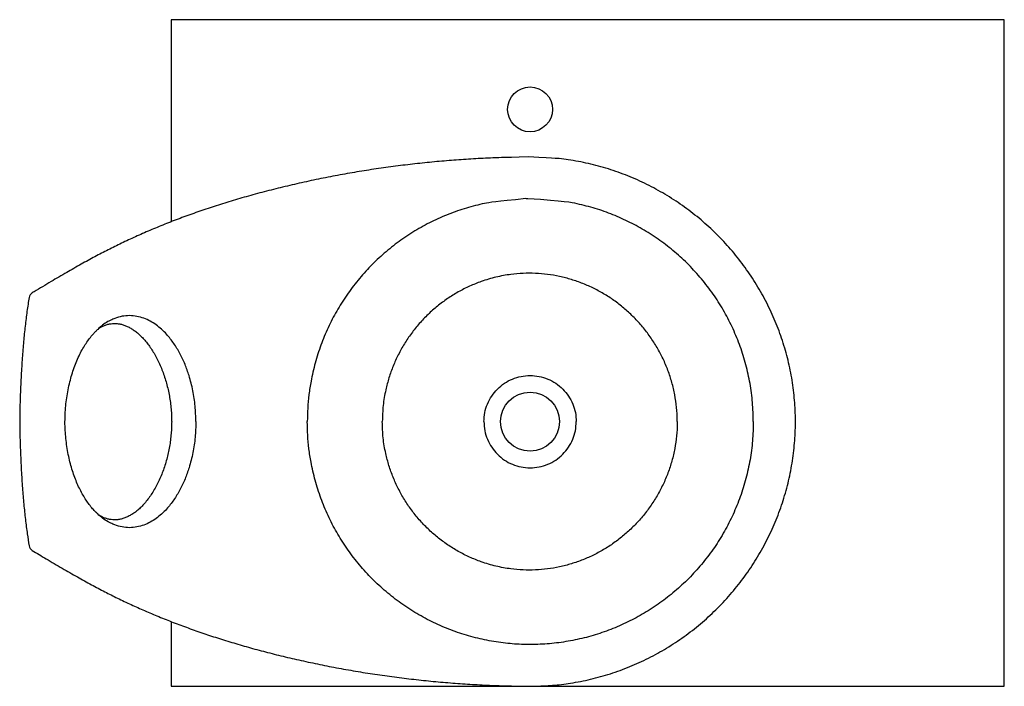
# Model space of a CAD drawing. Header units: millimetres. Extents: x 3650.808 to 3651.576, y 1962.559 to 1963.079.
import ezdxf

# ---------------------------------------------------------------- set-up
doc = ezdxf.new("R2010")
doc.units = ezdxf.units.MM
doc.layers.add('SANINDUSA', color=3, linetype='Continuous')

msp = doc.modelspace()

# ---------------------------------------------------------------- linework, layer by layer
at = {"layer": 'SANINDUSA'}
for p, q in [((3650.92582, 1963.07928), (3650.92582, 1962.92155)), ((3651.57582, 1963.07928), (3650.92582, 1963.07928)), ((3651.57582, 1962.55928), (3651.57582, 1963.07928)), ((3650.92582, 1962.60959), (3650.92582, 1962.55928)), ((3650.92582, 1962.55928), (3651.19344, 1962.55928)), ((3651.21216, 1962.55928), (3651.57582, 1962.55928))]:
    msp.add_line(p, q, dxfattribs=at)
for centre, radius in [((3651.20582, 1963.00928), 0.0175), ((3651.20582, 1962.76558), 0.023)]:
    msp.add_circle(centre, radius, dxfattribs=at)
for centre, start, end in [((3650.8199, 1962.86175), 120.98036, 170.73805), ((3650.8199, 1962.66941), 189.38383, 239.01964)]:
    msp.add_arc(centre, 0.005, start, end, dxfattribs=at)
for points, knots in [([(3651.20492, 1962.97223), (3651.18168, 1962.97155), (3651.17512, 1962.97137), (3651.16348, 1962.97077), (3651.14828, 1962.9698), (3651.13309, 1962.96854), (3651.11792, 1962.96701), (3651.10278, 1962.96522), (3651.08766, 1962.96314), (3651.07258, 1962.9608), (3651.05754, 1962.95817), (3651.04254, 1962.95527), (3651.0276, 1962.9521), (3651.01287, 1962.94868), (3650.99847, 1962.94504), (3650.98451, 1962.94123), (3650.97096, 1962.93724), (3650.95783, 1962.93308), (3650.9451, 1962.92876), (3650.93276, 1962.92429), (3650.92079, 1962.91966), (3650.9092, 1962.91488), (3650.89796, 1962.90995), (3650.8871, 1962.90491), (3650.87659, 1962.8997), (3650.86613, 1962.89423), (3650.85536, 1962.88833), (3650.84395, 1962.88183), (3650.83171, 1962.87469), (3650.8228, 1962.86926), (3650.81786, 1962.86638), (3650.81732, 1962.86606)], [0, 0, 0, 0, 0.011494, 0.050636, 0.089771, 0.128907, 0.168049, 0.207205, 0.246382, 0.285586, 0.324825, 0.364106, 0.403482, 0.442678, 0.480919, 0.518237, 0.554673, 0.59027, 0.62507, 0.659116, 0.692449, 0.725111, 0.757143, 0.788595, 0.819178, 0.849565, 0.881884, 0.916494, 0.953972, 0.994992, 1, 1, 1, 1]), ([(3651.41281, 1962.76558), (3651.41281, 1962.7672), (3651.41282, 1962.77145), (3651.41249, 1962.77833), (3651.41185, 1962.7862), (3651.41089, 1962.79404), (3651.40962, 1962.80184), (3651.40805, 1962.80961), (3651.40616, 1962.81733), (3651.40397, 1962.82501), (3651.40148, 1962.83262), (3651.39869, 1962.84013), (3651.39562, 1962.84752), (3651.39226, 1962.85478), (3651.38861, 1962.86193), (3651.38469, 1962.86895), (3651.38048, 1962.87582), (3651.37601, 1962.88254), (3651.37126, 1962.8891), (3651.36626, 1962.89548), (3651.36101, 1962.90167), (3651.35552, 1962.90766), (3651.34979, 1962.91343), (3651.34384, 1962.91899), (3651.33767, 1962.92431), (3651.33131, 1962.92939), (3651.32475, 1962.93421), (3651.31802, 1962.93878), (3651.31112, 1962.94307), (3651.30408, 1962.94708), (3651.29689, 1962.95081), (3651.28958, 1962.95425), (3651.28215, 1962.9574), (3651.2746, 1962.96026), (3651.26694, 1962.96282), (3651.2592, 1962.96507), (3651.25139, 1962.96702), (3651.24353, 1962.96866), (3651.23592, 1962.96991), (3651.23078, 1962.97065), (3651.22827, 1962.97087), (3651.20492, 1962.97223)], [0, 0, 0, 0, 0.015985, 0.042076, 0.068113, 0.09414, 0.120195, 0.14631, 0.172529, 0.198894, 0.225428, 0.251873, 0.278265, 0.304729, 0.331265, 0.357874, 0.384553, 0.411301, 0.43811, 0.464977, 0.491893, 0.518851, 0.545841, 0.572856, 0.599887, 0.626923, 0.653957, 0.680936, 0.707894, 0.734787, 0.761618, 0.788401, 0.815151, 0.841883, 0.868614, 0.895368, 0.921948, 0.948487, 0.975008, 0.998385, 1, 1, 1, 1]), ([(3651.20261, 1962.93961), (3651.17871, 1962.9373), (3651.16967, 1962.93595), (3651.15611, 1962.93242), (3651.14225, 1962.92768), (3651.12879, 1962.9217), (3651.11582, 1962.91457), (3651.10349, 1962.90638), (3651.09193, 1962.89721), (3651.08124, 1962.88709), (3651.07144, 1962.87613), (3651.06259, 1962.86439), (3651.05476, 1962.85198), (3651.04805, 1962.83895), (3651.04244, 1962.8254), (3651.03798, 1962.81142), (3651.035, 1962.79846), (3651.03321, 1962.78667), (3651.03221, 1962.77615), (3651.03208, 1962.7691), (3651.03202, 1962.76558)], [0, 0, 0, 0, 0.051145, 0.109635, 0.167917, 0.22692, 0.286137, 0.345354, 0.404356, 0.462947, 0.521747, 0.580547, 0.639137, 0.697571, 0.756213, 0.814856, 0.87329, 0.915514, 0.957776, 1, 1, 1, 1]), ([(3651.38, 1962.76558), (3651.37987, 1962.77057), (3651.37962, 1962.78056), (3651.37761, 1962.79542), (3651.37444, 1962.81002), (3651.36999, 1962.82423), (3651.36438, 1962.83799), (3651.35763, 1962.85121), (3651.3498, 1962.86379), (3651.34091, 1962.87564), (3651.33104, 1962.88671), (3651.32028, 1962.89691), (3651.30878, 1962.9061), (3651.29659, 1962.91422), (3651.28383, 1962.92128), (3651.27052, 1962.92726), (3651.25678, 1962.93214), (3651.24267, 1962.93568), (3651.23301, 1962.93764), (3651.20261, 1962.93961), (3651.20261, 1962.93961)], [0, 0, 0, 0, 0.059357, 0.118829, 0.178188, 0.237015, 0.296061, 0.355111, 0.413944, 0.472886, 0.532041, 0.5912, 0.650146, 0.708184, 0.766423, 0.824661, 0.882696, 0.940493, 0.998495, 1, 1, 1, 1]), ([(3651.32066, 1962.76558), (3651.32066, 1962.76602), (3651.32065, 1962.76974), (3651.32024, 1962.77676), (3651.31883, 1962.78656), (3651.31658, 1962.7962), (3651.31353, 1962.80561), (3651.30965, 1962.81474), (3651.30501, 1962.82352), (3651.29965, 1962.83189), (3651.29365, 1962.83971), (3651.28706, 1962.84694), (3651.27995, 1962.85356), (3651.27232, 1962.85959), (3651.26427, 1962.86493), (3651.25585, 1962.86954), (3651.24713, 1962.87344), (3651.23811, 1962.87661), (3651.22888, 1962.87902), (3651.21946, 1962.88062), (3651.20993, 1962.88143), (3651.20036, 1962.88143), (3651.19005, 1962.88055), (3651.1791, 1962.87852), (3651.16833, 1962.87535), (3651.15854, 1962.87139), (3651.14975, 1962.86692), (3651.14136, 1962.86173), (3651.13345, 1962.85585), (3651.12609, 1962.84931), (3651.1193, 1962.84218), (3651.11312, 1962.8345), (3651.10764, 1962.82638), (3651.1029, 1962.81787), (3651.09889, 1962.80903), (3651.09561, 1962.7999), (3651.09288, 1962.7896), (3651.09091, 1962.77814), (3651.09064, 1962.76977), (3651.09051, 1962.76558)], [0, 0, 0, 0, 0.003613, 0.030846, 0.058181, 0.085519, 0.112754, 0.140098, 0.167542, 0.194986, 0.222333, 0.24909, 0.275939, 0.302788, 0.329544, 0.355845, 0.382235, 0.408623, 0.43492, 0.461243, 0.487663, 0.514081, 0.540402, 0.573284, 0.606168, 0.633321, 0.660575, 0.687831, 0.714987, 0.742098, 0.769305, 0.796514, 0.823626, 0.850338, 0.877143, 0.903947, 0.930658, 0.96533, 1, 1, 1, 1]), ([(3650.81497, 1962.86256), (3650.81468, 1962.86077), (3650.8138, 1962.85526), (3650.81249, 1962.84583), (3650.81115, 1962.83404), (3650.81002, 1962.8216), (3650.80911, 1962.80841), (3650.80836, 1962.79403), (3650.80782, 1962.77966), (3650.80768, 1962.76996), (3650.80761, 1962.76558)], [0, 0, 0, 0, 0.0559256, 0.1717848, 0.2935252, 0.4214633, 0.5568272, 0.7011059, 0.8650685, 1, 1, 1, 1]), ([(3650.94507, 1962.76558), (3650.94496, 1962.76963), (3650.94473, 1962.77775), (3650.94291, 1962.7898), (3650.94019, 1962.8007), (3650.93673, 1962.81037), (3650.93278, 1962.81883), (3650.928, 1962.82674), (3650.92308, 1962.833), (3650.91837, 1962.83772), (3650.91413, 1962.84116), (3650.9095, 1962.84412), (3650.90447, 1962.84642), (3650.89902, 1962.84795), (3650.89328, 1962.8485), (3650.88746, 1962.84794), (3650.88253, 1962.84663), (3650.87974, 1962.84521), (3650.8787, 1962.84468)], [0, 0, 0, 0, 0.0982143, 0.1966721, 0.2948317, 0.3706951, 0.4467104, 0.5224614, 0.5970877, 0.6422193, 0.6874478, 0.7325009, 0.7789441, 0.8253503, 0.873913, 0.9224681, 0.9712514, 1, 1, 1, 1]), ([(3650.8787, 1962.84468), (3650.87796, 1962.84435), (3650.87571, 1962.84333), (3650.8723, 1962.8409), (3650.86905, 1962.83828), (3650.86732, 1962.83646), (3650.86676, 1962.83587)], [0, 0, 0, 0, 0.163512, 0.50003, 0.837782, 1, 1, 1, 1]), ([(3650.86984, 1962.83877), (3650.87033, 1962.83906), (3650.87166, 1962.83984), (3650.87387, 1962.84078), (3650.8764, 1962.84161), (3650.87889, 1962.8421), (3650.88131, 1962.84228), (3650.88379, 1962.84216), (3650.88634, 1962.84174), (3650.88896, 1962.84101), (3650.89161, 1962.83995), (3650.89427, 1962.83857), (3650.89691, 1962.83688), (3650.8995, 1962.83487), (3650.90208, 1962.83254), (3650.90462, 1962.82988), (3650.90713, 1962.82687), (3650.90955, 1962.82355), (3650.91189, 1962.81991), (3650.91413, 1962.81597), (3650.91625, 1962.81175), (3650.9182, 1962.8073), (3650.91996, 1962.80269), (3650.9215, 1962.79794), (3650.92284, 1962.79307), (3650.92395, 1962.7881), (3650.92485, 1962.78306), (3650.92553, 1962.77796), (3650.92597, 1962.77283), (3650.92619, 1962.76869), (3650.92618, 1962.76628), (3650.92617, 1962.76558)], [0, 0, 0, 0, 0.016575, 0.044579, 0.07202, 0.098843, 0.125172, 0.151934, 0.180317, 0.209822, 0.240389, 0.27193, 0.304305, 0.33745, 0.371093, 0.407266, 0.444334, 0.482513, 0.521971, 0.56275, 0.60474, 0.647066, 0.689366, 0.731622, 0.773811, 0.815914, 0.857912, 0.899795, 0.941558, 0.983141, 1, 1, 1, 1]), ([(3650.84294, 1962.76558), (3650.84297, 1962.76754), (3650.84303, 1962.77163), (3650.84351, 1962.77785), (3650.84427, 1962.7842), (3650.84535, 1962.79048), (3650.84668, 1962.79647), (3650.84825, 1962.80226), (3650.85005, 1962.80777), (3650.85214, 1962.81311), (3650.85442, 1962.8181), (3650.85682, 1962.82259), (3650.85935, 1962.82672), (3650.862, 1962.83046), (3650.86449, 1962.83357), (3650.86616, 1962.83528), (3650.86679, 1962.83592)], [0, 0, 0, 0, 0.076939, 0.160961, 0.244762, 0.328311, 0.411581, 0.485973, 0.564634, 0.639926, 0.712049, 0.781353, 0.841226, 0.904265, 0.963774, 1, 1, 1, 1]), ([(3651.16982, 1962.76558), (3651.16996, 1962.76794), (3651.17022, 1962.77265), (3651.17236, 1962.77945), (3651.17569, 1962.78571), (3651.1802, 1962.7912), (3651.18569, 1962.79571), (3651.19196, 1962.79905), (3651.19875, 1962.80112), (3651.20582, 1962.80181), (3651.21289, 1962.80112), (3651.21969, 1962.79905), (3651.22595, 1962.79571), (3651.23144, 1962.7912), (3651.23595, 1962.78571), (3651.23928, 1962.77945), (3651.24142, 1962.77265), (3651.24169, 1962.76794), (3651.24182, 1962.76558)], [0, 0, 0, 0, 0.0625, 0.125, 0.1875, 0.25, 0.3125, 0.375, 0.4375, 0.5, 0.5625, 0.625, 0.6875, 0.75, 0.8125, 0.875, 0.9375, 1, 1, 1, 1]), ([(3650.80763, 1962.76558), (3650.80765, 1962.76343), (3650.80771, 1962.75602), (3650.80811, 1962.74333), (3650.8088, 1962.72821), (3650.80967, 1962.71414), (3650.81073, 1962.70139), (3650.812, 1962.68944), (3650.81339, 1962.67858), (3650.81448, 1962.67172), (3650.81498, 1962.66861)], [0, 0, 0, 0, 0.066114, 0.22837, 0.391377, 0.532504, 0.662719, 0.785789, 0.902807, 1, 1, 1, 1]), ([(3650.86692, 1962.69507), (3650.86611, 1962.69592), (3650.86435, 1962.69777), (3650.86185, 1962.7009), (3650.85934, 1962.70446), (3650.85694, 1962.70837), (3650.85465, 1962.71261), (3650.85251, 1962.7172), (3650.85053, 1962.72209), (3650.84875, 1962.72728), (3650.84717, 1962.73277), (3650.84579, 1962.73855), (3650.84464, 1962.74461), (3650.84376, 1962.75087), (3650.8432, 1962.75721), (3650.84293, 1962.76213), (3650.84296, 1962.76492), (3650.84296, 1962.76558)], [0, 0, 0, 0, 0.047054, 0.101902, 0.159415, 0.219769, 0.283138, 0.349848, 0.419103, 0.490934, 0.565529, 0.643123, 0.724376, 0.8073, 0.890573, 0.97417, 1, 1, 1, 1]), ([(3650.92619, 1962.76558), (3650.92617, 1962.76414), (3650.92613, 1962.76101), (3650.92581, 1962.75619), (3650.92528, 1962.75115), (3650.92453, 1962.74613), (3650.92355, 1962.74116), (3650.92236, 1962.73626), (3650.92096, 1962.73146), (3650.91934, 1962.72677), (3650.91751, 1962.72222), (3650.91548, 1962.71782), (3650.91326, 1962.71359), (3650.91087, 1962.7096), (3650.90837, 1962.70592), (3650.90577, 1962.7026), (3650.9031, 1962.69964), (3650.90047, 1962.69712), (3650.89782, 1962.69494), (3650.89516, 1962.69312), (3650.89239, 1962.69158), (3650.88961, 1962.69038), (3650.88685, 1962.68953), (3650.88415, 1962.68903), (3650.88152, 1962.68887), (3650.87898, 1962.68904), (3650.87647, 1962.68954), (3650.87397, 1962.69034), (3650.87175, 1962.69128), (3650.8704, 1962.69207), (3650.86985, 1962.69238)], [0, 0, 0, 0, 0.034995, 0.075691, 0.116941, 0.158431, 0.200103, 0.241952, 0.283963, 0.32612, 0.3684, 0.410782, 0.453245, 0.495654, 0.536762, 0.576291, 0.614461, 0.651516, 0.683611, 0.717327, 0.750621, 0.782926, 0.81409, 0.844089, 0.872979, 0.900779, 0.927525, 0.954411, 0.981836, 1, 1, 1, 1]), ([(3650.94507, 1962.76558), (3650.94496, 1962.76153), (3650.94473, 1962.75341), (3650.94291, 1962.74136), (3650.94019, 1962.73046), (3650.93673, 1962.72079), (3650.93278, 1962.71233), (3650.928, 1962.70442), (3650.92308, 1962.69816), (3650.91837, 1962.69344), (3650.91413, 1962.69), (3650.9095, 1962.68704), (3650.90447, 1962.68474), (3650.89902, 1962.68321), (3650.89328, 1962.68266), (3650.88746, 1962.68322), (3650.88252, 1962.68453), (3650.87973, 1962.68595), (3650.8787, 1962.68648)], [0, 0, 0, 0, 0.0982104, 0.1966643, 0.2948201, 0.3706805, 0.4466928, 0.5224409, 0.5970643, 0.6421939, 0.6874207, 0.732472, 0.7789135, 0.8253178, 0.8738786, 0.9224318, 0.9712132, 1, 1, 1, 1]), ([(3651.38, 1962.76558), (3651.37987, 1962.76059), (3651.37962, 1962.7506), (3651.37761, 1962.73574), (3651.37444, 1962.72114), (3651.36999, 1962.70693), (3651.36438, 1962.69317), (3651.35763, 1962.67995), (3651.3498, 1962.66737), (3651.34091, 1962.65552), (3651.33104, 1962.64445), (3651.32028, 1962.63425), (3651.30878, 1962.62506), (3651.29659, 1962.61694), (3651.28383, 1962.60988), (3651.27052, 1962.6039), (3651.25678, 1962.59905), (3651.24268, 1962.59539), (3651.22833, 1962.59291), (3651.2138, 1962.59163), (3651.19923, 1962.59155), (3651.18469, 1962.59273), (3651.17028, 1962.59513), (3651.15611, 1962.59872), (3651.14225, 1962.60349), (3651.12879, 1962.60946), (3651.11582, 1962.61659), (3651.10349, 1962.62478), (3651.09193, 1962.63395), (3651.08124, 1962.64407), (3651.07144, 1962.65503), (3651.06259, 1962.66677), (3651.05476, 1962.67918), (3651.04805, 1962.69221), (3651.04244, 1962.70576), (3651.03798, 1962.71974), (3651.035, 1962.7327), (3651.03321, 1962.74449), (3651.03221, 1962.75501), (3651.03208, 1962.76206), (3651.03202, 1962.76558)], [0, 0, 0, 0, 0.027333, 0.054719, 0.082053, 0.109142, 0.136331, 0.163523, 0.190615, 0.217756, 0.244997, 0.272238, 0.299382, 0.326107, 0.352926, 0.379743, 0.406467, 0.433082, 0.459791, 0.486499, 0.513114, 0.539742, 0.566466, 0.59319, 0.61982, 0.646778, 0.673835, 0.700891, 0.727849, 0.754619, 0.781485, 0.808351, 0.835121, 0.861819, 0.888613, 0.915407, 0.942106, 0.961398, 0.980708, 1, 1, 1, 1]), ([(3651.32066, 1962.76558), (3651.32066, 1962.76514), (3651.32065, 1962.76142), (3651.32024, 1962.7544), (3651.31883, 1962.7446), (3651.31658, 1962.73496), (3651.31353, 1962.72555), (3651.30965, 1962.71642), (3651.30501, 1962.70764), (3651.29965, 1962.69927), (3651.29365, 1962.69145), (3651.28706, 1962.68422), (3651.27995, 1962.6776), (3651.27232, 1962.67157), (3651.26427, 1962.66623), (3651.25585, 1962.66162), (3651.24713, 1962.65772), (3651.23811, 1962.65455), (3651.22888, 1962.65214), (3651.21946, 1962.65054), (3651.20993, 1962.64973), (3651.20036, 1962.64973), (3651.19005, 1962.65061), (3651.1791, 1962.65264), (3651.16833, 1962.65581), (3651.15854, 1962.65977), (3651.14975, 1962.66424), (3651.14136, 1962.66943), (3651.13345, 1962.67531), (3651.12609, 1962.68185), (3651.1193, 1962.68898), (3651.11312, 1962.69666), (3651.10764, 1962.70478), (3651.1029, 1962.71329), (3651.09889, 1962.72213), (3651.09561, 1962.73126), (3651.09288, 1962.74156), (3651.09091, 1962.75302), (3651.09064, 1962.76139), (3651.09051, 1962.76558)], [0, 0, 0, 0, 0.0036135, 0.0308457, 0.0581808, 0.0855185, 0.1127544, 0.1400984, 0.1675416, 0.1949863, 0.2223325, 0.2490902, 0.2759395, 0.3027879, 0.3295445, 0.3558449, 0.3822353, 0.4086232, 0.4349201, 0.4612433, 0.4876625, 0.5140806, 0.5404022, 0.5732844, 0.6061676, 0.6333209, 0.6605749, 0.6878307, 0.7149867, 0.7420975, 0.7693054, 0.7965138, 0.8236256, 0.8503379, 0.8771428, 0.9039469, 0.9306582, 0.9653295, 1, 1, 1, 1]), ([(3651.16982, 1962.76558), (3651.16996, 1962.76322), (3651.17022, 1962.75851), (3651.17236, 1962.75171), (3651.17569, 1962.74545), (3651.1802, 1962.73996), (3651.18569, 1962.73545), (3651.19196, 1962.73211), (3651.19875, 1962.73004), (3651.20582, 1962.72935), (3651.21289, 1962.73004), (3651.21969, 1962.73211), (3651.22595, 1962.73545), (3651.23144, 1962.73996), (3651.23595, 1962.74545), (3651.23928, 1962.75171), (3651.24142, 1962.75851), (3651.24169, 1962.76322), (3651.24182, 1962.76558)], [0, 0, 0, 0, 0.0625, 0.125, 0.1875, 0.25, 0.3125, 0.375, 0.4375, 0.5, 0.5625, 0.625, 0.6875, 0.75, 0.8125, 0.875, 0.9375, 1, 1, 1, 1]), ([(3651.20565, 1962.55914), (3651.20645, 1962.55915), (3651.20996, 1962.55917), (3651.21589, 1962.55935), (3651.22331, 1962.55977), (3651.23039, 1962.56048), (3651.23768, 1962.5615), (3651.24529, 1962.56284), (3651.25311, 1962.56454), (3651.26087, 1962.56655), (3651.26854, 1962.56885), (3651.27612, 1962.57145), (3651.28361, 1962.57435), (3651.291, 1962.57755), (3651.29827, 1962.58104), (3651.30541, 1962.58481), (3651.31241, 1962.58887), (3651.31927, 1962.59321), (3651.32597, 1962.59781), (3651.33248, 1962.60268), (3651.33879, 1962.60779), (3651.34491, 1962.61314), (3651.35081, 1962.61872), (3651.3565, 1962.62454), (3651.36195, 1962.63056), (3651.36717, 1962.6368), (3651.37214, 1962.64323), (3651.37685, 1962.64984), (3651.3813, 1962.65663), (3651.38548, 1962.66357), (3651.38937, 1962.67066), (3651.39299, 1962.67789), (3651.39631, 1962.68524), (3651.39934, 1962.69271), (3651.40207, 1962.70026), (3651.4045, 1962.70791), (3651.40663, 1962.71562), (3651.40845, 1962.72339), (3651.40996, 1962.73119), (3651.41115, 1962.73903), (3651.41204, 1962.7469), (3651.4126, 1962.7548), (3651.41286, 1962.76103), (3651.41282, 1962.76463), (3651.41281, 1962.76558)], [0, 0, 0, 0, 0.007318, 0.032402, 0.054712, 0.07591, 0.098053, 0.122566, 0.147265, 0.172012, 0.196611, 0.22129, 0.2461, 0.270932, 0.2958, 0.320721, 0.345706, 0.37077, 0.395918, 0.421031, 0.446103, 0.471195, 0.496301, 0.521412, 0.546519, 0.571613, 0.596687, 0.621733, 0.646745, 0.671716, 0.696641, 0.721518, 0.746344, 0.77112, 0.795847, 0.820468, 0.845076, 0.869583, 0.893979, 0.918304, 0.942598, 0.9669, 0.991241, 1, 1, 1, 1]), ([(3650.8787, 1962.68648), (3650.87796, 1962.68681), (3650.87571, 1962.68783), (3650.8723, 1962.69026), (3650.8691, 1962.69284), (3650.86742, 1962.6946), (3650.86691, 1962.69514)], [0, 0, 0, 0, 0.165572, 0.507, 0.849678, 1, 1, 1, 1]), ([(3650.81733, 1962.66511), (3650.82097, 1962.66293), (3650.82877, 1962.65826), (3650.84052, 1962.65131), (3650.85229, 1962.64455), (3650.86334, 1962.63844), (3650.87376, 1962.63292), (3650.88406, 1962.62773), (3650.89443, 1962.62282), (3650.90517, 1962.61802), (3650.91615, 1962.61338), (3650.92752, 1962.60887), (3650.93921, 1962.6045), (3650.95124, 1962.60028), (3650.96361, 1962.59622), (3650.97633, 1962.59231), (3650.98941, 1962.58856), (3651.00285, 1962.58498), (3651.01666, 1962.58158), (3651.03085, 1962.57835), (3651.04542, 1962.57531), (3651.0603, 1962.57248), (3651.07537, 1962.56991), (3651.09049, 1962.56761), (3651.10564, 1962.56558), (3651.12083, 1962.56383), (3651.13604, 1962.56235), (3651.15127, 1962.56115), (3651.16653, 1962.56021), (3651.1818, 1962.55954), (3651.19484, 1962.55921), (3651.20279, 1962.55909), (3651.20565, 1962.55905)], [0, 0, 0, 0, 0.032249, 0.068976, 0.103027, 0.1344, 0.163652, 0.191193, 0.220384, 0.248918, 0.278461, 0.308529, 0.339159, 0.37038, 0.402224, 0.43472, 0.467898, 0.501786, 0.536412, 0.571802, 0.607986, 0.645058, 0.682228, 0.71937, 0.756491, 0.793596, 0.830694, 0.867792, 0.904896, 0.942011, 0.979146, 1, 1, 1, 1])]:
    msp.add_open_spline(points, degree=3, knots=knots, dxfattribs=at)

doc.saveas('drawing.dxf')
